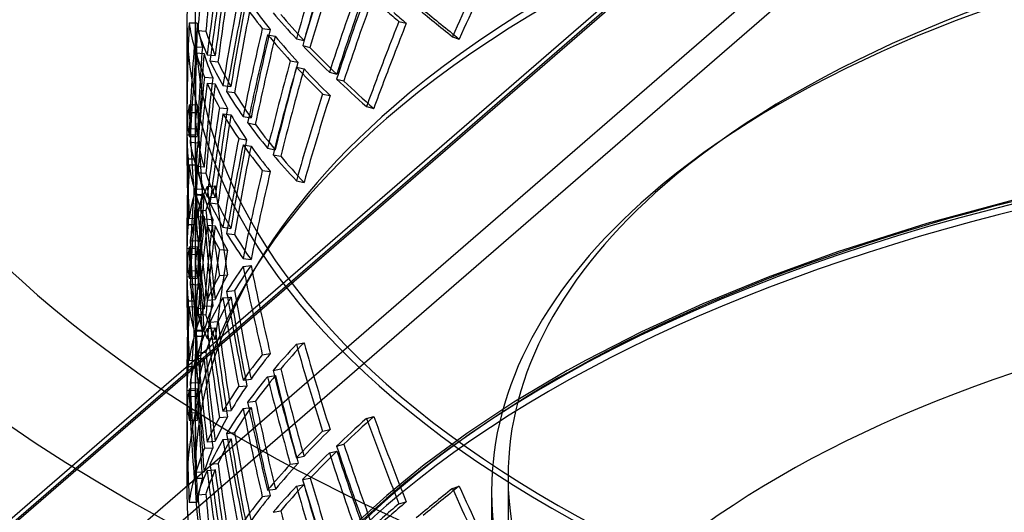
# Model space of a CAD drawing. Header units: millimetres. Extents: x -749 to 749, y -612 to 482.
# Tile 4 of 12: x -503 to -204, y -84 to 65. Entities that reach past the tile are written whole.
import ezdxf

# ---------------------------------------------------------------- set-up
doc = ezdxf.new("R2010")
doc.units = ezdxf.units.MM
doc.layers.add('HIDDEN', color=7, linetype='Continuous')
doc.layers.add('THICK', color=7, linetype='Continuous')

msp = doc.modelspace()

# ---------------------------------------------------------------- linework, layer by layer
at = {"layer": 'HIDDEN'}
for p, q in [((-553.78, -127.59), (-202.76, 176.4)), ((-552.33, -128.62), (-199.48, 176.95)), ((-748.81, -298.11), (-203.81, 173.87)), ((-748.81, -332.75), (-203.81, 139.23)), ((-744.48, -338.33), (-199.48, 133.65)), ((-452.5, 65.38), (-452.5, 30.46)), ((-451.81, 64.45), (-449.32, 64.38)), ((-450, 65.38), (-450, 30.35)), ((-388.1, 64.88), (-385.9, 64.28)), ((-449.17, 62.13), (-446.7, 61.92)), ((-429.59, 62.73), (-427.18, 62.39)), ((-427.97, 60.82), (-425.65, 60.35)), ((-371.85, 60.22), (-369.8, 59.51)), ((-450.28, 57.13), (-447.78, 57.06)), ((-419.24, 59.54), (-416.92, 59.07)), ((-417.33, 57.55), (-415.12, 56.95)), ((-449.75, 55.35), (-447.28, 55.14)), ((-446.33, 54.74), (-443.86, 54.53)), ((-445.48, 52.9), (-443.06, 52.56)), ((-421.09, 52.92), (-418.77, 52.45)), ((-419.24, 50.93), (-416.92, 50.45)), ((-447.12, 47.98), (-444.65, 47.77)), ((-409.2, 49.43), (-407, 48.83)), ((-446.33, 46.12), (-443.86, 45.92)), ((-441.54, 45.45), (-439.13, 45.11)), ((-407.05, 47.37), (-404.85, 46.77)), ((-440.42, 43.57), (-438.01, 43.23)), ((-411.34, 42.82), (-409.02, 42.35)), ((-451.81, 39.52), (-449.32, 39.59)), ((-397.96, 38.99), (-395.76, 38.39)), ((-452.47, 37.25), (-449.97, 37.19)), ((-442.62, 38.67), (-440.15, 38.46)), ((-441.54, 36.83), (-439.13, 36.49)), ((-435.43, 35.96), (-433.02, 35.62)), ((-434.04, 34.07), (-431.71, 33.59)), ((-452.5, 30.46), (-450, 30.39)), ((-452.47, 32.23), (-449.97, 32.3)), ((-451.81, 29.96), (-449.32, 29.9)), ((-451.51, 28.16), (-449.03, 27.95)), ((-436.75, 29.26), (-434.35, 28.92)), ((-435.43, 27.35), (-433.02, 27.01)), ((-427.97, 26.34), (-425.65, 25.86)), ((-426.32, 24.38), (-424.01, 23.91)), ((-452.06, 23.17), (-449.56, 23.1)), ((-451.81, 21.35), (-449.32, 21.28)), ((-449.75, 20.86), (-447.28, 20.66)), ((-449.17, 19.03), (-446.7, 18.82)), ((-429.59, 19.63), (-427.18, 19.29)), ((-446.33, 14.74), (-443.86, 14.95)), ((-419.24, 16.44), (-416.92, 15.97)), ((-450.28, 14.03), (-447.78, 13.96)), ((-450.28, 12.35), (-447.78, 12.42)), ((-449.75, 12.25), (-447.28, 12.04)), ((-446.33, 11.64), (-443.86, 11.44)), ((-445.48, 9.8), (-443.06, 9.46)), ((-199.02, 11.25), (-227.85, 3.51)), ((-449.17, 7.36), (-446.7, 7.56)), ((-452.06, 3.23), (-449.55, 3.16)), ((-451.81, 5.04), (-449.32, 5.11)), ((-449.76, 5.57), (-447.26, 5.64)), ((-447.12, 4.88), (-444.65, 4.67)), ((-446.33, 3.02), (-443.86, 2.82)), ((-227.85, 3.51), (-255, -5.09)), ((-441.54, 2.35), (-439.13, 2.01)), ((-440.42, 0.47), (-438.01, 0.13)), ((-451.51, -1.75), (-449.02, -1.68)), ((-452.5, -4.03), (-450, -4.1)), ((-452.5, -4.03), (-452.5, -12.64)), ((-452.47, -5.84), (-449.97, -5.91)), ((-451.81, -3.58), (-449.32, -3.51)), ((-450, -4.1), (-450, -12.75)), ((-442.62, -4.43), (-440.15, -4.64)), ((-255, -5.09), (-276.06, -12.76)), ((-435.43, -7.13), (-433.02, -7.47)), ((-452.47, -10.87), (-449.97, -10.8)), ((-435.43, -9.58), (-433.02, -9.24)), ((-452.5, -12.64), (-450, -12.71)), ((-451.81, -13.14), (-449.32, -13.2)), ((-451.51, -14.94), (-449.03, -15.15)), ((-442.62, -12.28), (-440.15, -12.07)), ((-276.06, -12.76), (-295.92, -20.89)), ((-440.42, -17.18), (-438.01, -16.84)), ((-452.06, -19.93), (-449.56, -20)), ((-446.33, -19.74), (-443.86, -19.53)), ((-441.56, -19.02), (-439.09, -18.82)), ((-295.92, -20.89), (-314.5, -29.42)), ((-451.81, -21.75), (-449.32, -21.82)), ((-449.75, -22.24), (-447.28, -22.44)), ((-447.13, -21.57), (-444.62, -21.5)), ((-449.17, -24.07), (-446.7, -24.28)), ((-445.48, -26.5), (-443.02, -26.29)), ((-450.28, -29.07), (-447.78, -29.13)), ((-449.76, -28.92), (-447.26, -28.85)), ((-446.33, -28.36), (-443.86, -28.15)), ((-314.5, -29.42), (-331.29, -38.01)), ((-450.28, -30.75), (-447.78, -30.68)), ((-446.33, -31.46), (-443.86, -31.66)), ((-419.24, -33.16), (-416.92, -32.69)), ((-449.17, -35.74), (-446.7, -35.54)), ((-451.81, -38.06), (-449.32, -37.99)), ((-449.76, -37.53), (-447.26, -37.46)), ((-429.59, -36.34), (-427.18, -36)), ((-331.29, -38.01), (-337.01, -41.16)), ((-452.06, -39.87), (-449.55, -39.94)), ((-426.32, -41.09), (-424.01, -40.62)), ((-337.01, -41.16), (-353.22, -50.77)), ((-451.51, -44.85), (-449.02, -44.78)), ((-435.43, -44.06), (-433.02, -43.72)), ((-428, -43.01), (-425.59, -42.67)), ((-452.5, -47.13), (-450, -47.2)), ((-452.5, -47.13), (-452.5, -77.77)), ((-451.81, -46.68), (-449.32, -46.61)), ((-450, -47.2), (-450, -73.44)), ((-436.76, -45.95), (-434.29, -45.75)), ((-452.47, -48.94), (-449.97, -49.01)), ((-434.05, -50.76), (-431.64, -50.42)), ((-353.22, -50.77), (-367.54, -60.25)), ((-441.56, -53.5), (-439.09, -53.3)), ((-435.43, -52.68), (-433.02, -52.34)), ((-452.47, -53.97), (-449.97, -53.9)), ((-451.81, -56.23), (-449.32, -56.3)), ((-442.62, -55.38), (-440.15, -55.17)), ((-397.96, -55.7), (-395.76, -55.1)), ((-411.34, -59.54), (-409.02, -59.07)), ((-446.33, -62.84), (-443.86, -62.63)), ((-441.56, -62.12), (-439.09, -61.91)), ((-440.42, -60.28), (-438.01, -59.94)), ((-367.54, -60.25), (-380.41, -69.75)), ((-447.13, -64.67), (-444.62, -64.6)), ((-409.24, -66.1), (-406.92, -65.63)), ((-407.05, -64.08), (-404.85, -63.49)), ((-419.24, -67.64), (-416.92, -67.17)), ((-446.33, -71.45), (-443.86, -71.25)), ((-445.48, -69.6), (-443.02, -69.39)), ((-421.1, -69.62), (-418.68, -69.28)), ((-380.41, -69.75), (-391.77, -79.1)), ((-450.28, -73.85), (-447.78, -73.78)), ((-449.76, -72.02), (-447.26, -71.95)), ((-417.34, -74.25), (-415.02, -73.78)), ((-355, -73.44), (-355, -238.59)), ((-428, -77.49), (-425.59, -77.15)), ((-419.24, -76.26), (-416.92, -75.79)), ((-371.85, -76.94), (-369.8, -76.22)), ((-449.17, -78.84), (-446.7, -78.64)), ((-429.59, -79.44), (-427.18, -79.1)), ((-391.77, -79.1), (-400.05, -86.62)), ((-360, -77.77), (-360, -190.96)), ((-451.81, -81.16), (-449.32, -81.09)), ((-388.1, -81.59), (-385.9, -81)), ((-426.32, -84.19), (-424.01, -83.72))]:
    msp.add_line(p, q, dxfattribs=at)
for centre, major_axis, ratio, start_param, end_param in [((0, 65.38), (-452.5, 0), 0.5, -0.523599, 0), ((0, 65.38), (450, 0), 0.5, 2.617994, 3.141593), ((0, -73.44), (-450, 0), 0.5, -3.141592, -0.523599), ((0, -77.77), (-452.5, 0), 0.5, -3.141592, -0.523599), ((0, -77.77), (-360, 0), 0.5, -3.141592, -0.523599), ((0, -73.44), (-355, 0), 0.5, -3.141592, -0.523599), ((0, 51.98), (-99.43, -611.98), 0.721335, -1.51461, -1.470599), ((0, 51.98), (-98.88, -608.6), 0.721335, -1.51461, -1.470354), ((0, -25.6), (-209.65, -590.58), 0.679005, -1.518898, -1.474886), ((0, 8.88), (-252.78, -577.7), 0.649663, -1.419087, -1.374955), ((0, -25.6), (-208.49, -587.32), 0.679005, -1.519142, -1.474886), ((0, -68.7), (288.92, 564.55), 0.616874, 1.61306, 1.657072), ((0, -68.7), (287.33, 561.43), 0.616874, 1.612816, 1.657072), ((0, 17.5), (-99.43, -611.98), 0.721335, -1.558622, -1.51461), ((0, 17.5), (-98.88, -608.6), 0.721335, -1.558867, -1.51461), ((0, 8.88), (-251.38, -574.51), 0.649663, -1.418781, -1.374402), ((0, 51.98), (-158.56, -602.45), 0.703477, -1.433356, -1.389223), ((0, 51.98), (-157.68, -599.12), 0.703477, -1.43305, -1.388671), ((0, -25.6), (-252.78, -577.7), 0.649663, -1.463112, -1.419087), ((0, -25.6), (-251.38, -574.51), 0.649663, -1.463051, -1.418781), ((0, 17.5), (-158.56, -602.45), 0.703477, -1.477381, -1.433356), ((0, 17.5), (-157.68, -599.12), 0.703477, -1.47732, -1.43305), ((0, -34.21), (-252.78, -577.7), 0.649663, -1.474106, -1.430094), ((0, -34.21), (-251.38, -574.51), 0.649663, -1.474106, -1.429849), ((0, 8.88), (-158.56, -602.45), 0.703477, -1.488374, -1.444362), ((0, 8.88), (-157.68, -599.12), 0.703477, -1.488374, -1.444118), ((0, 8.88), (-450.96, 118.69), 0.313882, 0.358001, 0.402012), ((0, 8.88), (-448.47, 118.03), 0.313882, 0.358001, 0.402257), ((0, -68.7), (450.82, -230.72), 0.169, -2.493057, -2.449045), ((0, -25.6), (-450.42, 159.89), 0.271015, 0.437708, 0.48172), ((0, -25.6), (-447.93, 159.01), 0.271015, 0.437464, 0.48172), ((0, -34.21), (-450.39, 197.07), 0.221668, 0.620289, 0.636743), ((0, -34.21), (-447.9, 195.98), 0.221668, 0.620289, 0.636988), ((0, -68.7), (448.33, -229.44), 0.169, -2.493301, -2.449045), ((0, 65.38), (-452.5, 0), 0.5, 0, 2.617994), ((0, 51.98), (-33.96, -617.41), 0.730833, -1.550791, -1.506779), ((0, 51.98), (-452.41, 24.88), 0.363756, 0.075121, 0.119133), ((0, 65.38), (450, 0), 0.5, -3.141592, -0.523599), ((0, 51.98), (-33.77, -614), 0.730833, -1.550791, -1.506534), ((0, 51.98), (-449.91, 24.75), 0.363756, 0.075121, 0.119378), ((0, -193.12), (452.5, 0), 0.5, 1.047198, 2.617994), ((0, -68.7), (-252.78, -577.7), 0.649663, -1.518118, -1.501664), ((0, -68.7), (-251.38, -574.51), 0.649663, -1.518362, -1.501664), ((0, 17.5), (-451.79, 73.4), 0.346197, 0.177521, 0.221533), ((0, 17.5), (-449.29, 72.99), 0.346197, 0.177276, 0.221533), ((0, -25.6), (-158.56, -602.45), 0.703477, -1.532386, -1.488374), ((0, 8.88), (-209.65, -590.58), 0.679005, -1.419867, -1.375735), ((0, -25.6), (-157.68, -599.12), 0.703477, -1.532631, -1.488374), ((0, 8.88), (-208.49, -587.32), 0.679005, -1.419561, -1.375183), ((0, -34.21), (-450.42, 159.89), 0.271015, 0.426701, 0.470727), ((0, -34.21), (-447.93, 159.01), 0.271015, 0.426395, 0.470666), ((0, 17.5), (-33.96, -617.41), 0.730833, -1.594803, -1.550791), ((0, 17.5), (-33.77, -614), 0.730833, -1.595047, -1.550791), ((0, -68.7), (-450.39, 197.07), 0.221668, 0.493581, 0.537713), ((0, -68.7), (-447.9, 195.98), 0.221668, 0.493028, 0.537407), ((0, 51.98), (-99.43, -611.98), 0.721335, -1.459592, -1.41546), ((0, 8.88), (-451.79, 73.4), 0.346197, 0.166514, 0.21054), ((0, 51.98), (-98.88, -608.6), 0.721335, -1.459286, -1.414907), ((0, 8.88), (-449.29, 72.99), 0.346197, 0.166208, 0.210478), ((0, -68.7), (-252.78, -577.7), 0.649663, -1.501664, -1.474106), ((0, -68.7), (-251.38, -574.51), 0.649663, -1.501664, -1.474106), ((0, -25.6), (-450.96, 118.69), 0.313882, 0.25885, 0.302982), ((0, -25.6), (-448.47, 118.03), 0.313882, 0.258297, 0.302676), ((0, -25.6), (-209.65, -590.58), 0.679005, -1.463893, -1.419867), ((0, -34.21), (-209.65, -590.58), 0.679005, -1.474886, -1.430874), ((0, -25.6), (-208.49, -587.32), 0.679005, -1.463831, -1.419561), ((0, -34.21), (-450.42, 159.89), 0.271015, 0.48172, 0.525732), ((0, 17.5), (-99.43, -611.98), 0.721335, -1.503617, -1.459592), ((0, -34.21), (-208.49, -587.32), 0.679005, -1.474886, -1.430629), ((0, -34.21), (-447.93, 159.01), 0.271015, 0.48172, 0.525976), ((0, -195.29), (-452.5, 0), 0.5, -3.141592, -0.523599), ((0, 8.88), (-99.43, -611.98), 0.721335, -1.51461, -1.470599), ((0, 17.5), (-98.88, -608.6), 0.721335, -1.503556, -1.459286), ((0, 8.88), (-98.88, -608.6), 0.721335, -1.51461, -1.470354), ((0, 8.88), (-451.79, 73.4), 0.346197, 0.221533, 0.265545), ((0, 8.88), (-449.29, 72.99), 0.346197, 0.221533, 0.265789), ((0, -68.7), (-450.39, 197.07), 0.221668, 0.54872, 0.592732), ((0, -68.7), (-447.9, 195.98), 0.221668, 0.548475, 0.592732), ((0, -190.96), (450, 0), 0.5, 1.047198, 3.120519), ((0, -25.6), (-450.96, 118.69), 0.313882, 0.313989, 0.358001), ((0, -25.6), (-448.47, 118.03), 0.313882, 0.313744, 0.358001), ((0, -68.7), (-209.65, -590.58), 0.679005, -1.518898, -1.474886), ((0, -68.7), (-208.49, -587.32), 0.679005, -1.519142, -1.474886), ((0, 51.98), (452.41, 24.88), 0.363756, 3.066471, 3.110483), ((0, 51.98), (33.96, -617.41), 0.730833, -1.590802, -1.54679), ((0, -73.44), (-450, 0), 0.5, -0.523599, 0), ((0, 51.98), (449.91, 24.75), 0.363756, 3.066471, 3.110728), ((0, 51.98), (33.77, -614), 0.730833, -1.590802, -1.546545), ((0, 17.5), (-452.41, 24.88), 0.363756, 0.031109, 0.075121), ((0, 17.5), (-449.91, 24.75), 0.363756, 0.030865, 0.075121), ((0, -25.6), (-99.43, -611.98), 0.721335, -1.558622, -1.51461), ((0, 8.88), (-158.56, -602.45), 0.703477, -1.433356, -1.389223), ((0, -25.6), (-98.88, -608.6), 0.721335, -1.558867, -1.51461), ((0, 8.88), (-157.68, -599.12), 0.703477, -1.43305, -1.388671), ((0, -34.21), (-450.96, 118.69), 0.313882, 0.302982, 0.347007), ((0, -34.21), (-448.47, 118.03), 0.313882, 0.302676, 0.346946), ((0, -77.77), (-452.5, 0), 0.5, -0.523599, 0), ((0, -68.7), (-450.42, 159.89), 0.271015, 0.382569, 0.426701), ((0, -68.7), (-447.93, 159.01), 0.271015, 0.382017, 0.426395), ((0, 51.98), (-33.96, -617.41), 0.730833, -1.495772, -1.45164), ((0, 8.88), (-452.41, 24.88), 0.363756, 0.020103, 0.064128), ((0, 17.5), (33.96, -617.41), 0.730833, -1.634814, -1.590802), ((0, 51.98), (-33.77, -614), 0.730833, -1.495466, -1.451087), ((0, 8.88), (-449.91, 24.75), 0.363756, 0.020006, 0.064067), ((0, 17.5), (33.77, -614), 0.730833, -1.635058, -1.590802), ((0, -25.6), (-451.79, 73.4), 0.346197, 0.122382, 0.166514), ((0, -25.6), (-449.29, 72.99), 0.346197, 0.12183, 0.166208), ((0, -25.6), (-158.56, -602.45), 0.703477, -1.477381, -1.433356), ((0, -34.21), (-158.56, -602.45), 0.703477, -1.488374, -1.444362), ((0, -25.6), (-157.68, -599.12), 0.703477, -1.47732, -1.43305), ((0, -34.21), (-157.68, -599.12), 0.703477, -1.488374, -1.444118), ((0, -34.21), (-450.96, 118.69), 0.313882, 0.358001, 0.402012), ((0, -34.21), (-448.47, 118.03), 0.313882, 0.358001, 0.402257), ((0, -68.7), (-450.42, 159.89), 0.271015, 0.437708, 0.48172), ((0, 17.5), (-33.96, -617.41), 0.730833, -1.539797, -1.495772), ((0, 8.88), (-33.96, -617.41), 0.730833, -1.550791, -1.506779), ((0, 8.88), (-452.41, 24.88), 0.363756, 0.075121, 0.119133), ((0, 17.5), (-33.77, -614), 0.730833, -1.539736, -1.495466), ((0, 8.88), (-33.77, -614), 0.730833, -1.550791, -1.506534), ((0, 8.88), (-449.91, 24.75), 0.363756, 0.075121, 0.119378), ((0, -68.7), (-447.93, 159.01), 0.271015, 0.437464, 0.48172), ((0, -25.6), (-451.79, 73.4), 0.346197, 0.177521, 0.221533), ((0, -25.6), (-449.29, 72.99), 0.346197, 0.177276, 0.221533), ((0, -68.7), (-158.56, -602.45), 0.703477, -1.532386, -1.488374), ((0, -68.7), (-157.68, -599.12), 0.703477, -1.532631, -1.488374), ((0, 51.98), (449.29, 72.99), 0.346197, 2.92006, 2.964316), ((0, 51.98), (98.88, -608.6), 0.721335, -1.626982, -1.582726), ((0, -73.44), (-355, 0), 0.5, -0.523599, 0), ((0, -25.6), (-33.96, -617.41), 0.730833, -1.594803, -1.550791), ((0, 17.5), (452.41, 24.88), 0.363756, 3.02246, 3.066471), ((0, 8.88), (-99.43, -611.98), 0.721335, -1.459592, -1.41546), ((0, -34.21), (-451.79, 73.4), 0.346197, 0.166514, 0.21054), ((0, -25.6), (-33.77, -614), 0.730833, -1.595047, -1.550791), ((0, 17.5), (449.91, 24.75), 0.363756, 3.022215, 3.066471), ((0, 51.98), (451.79, 73.4), 0.346197, 2.92006, 2.964072), ((0, 8.88), (-98.88, -608.6), 0.721335, -1.459286, -1.414907), ((0, -34.21), (-449.29, 72.99), 0.346197, 0.166208, 0.210478), ((0, 51.98), (99.43, -611.98), 0.721335, -1.626982, -1.58297), ((0, -77.77), (-360, 0), 0.5, -0.523599, 0), ((0, -68.7), (-450.96, 118.69), 0.313882, 0.25885, 0.302982), ((0, -68.7), (-448.47, 118.03), 0.313882, 0.258297, 0.302676), ((0, 17.5), (99.43, -611.98), 0.721335, -1.670994, -1.626982), ((0, 17.5), (98.88, -608.6), 0.721335, -1.671239, -1.626982), ((0, -25.6), (-452.41, 24.88), 0.363756, -0.02403, 0.020103), ((0, 8.88), (452.41, 24.88), 0.363756, 3.011453, 3.055478), ((0, -25.6), (-449.91, 24.75), 0.363756, -0.024582, 0.019797), ((0, 51.98), (33.96, -617.41), 0.730833, -1.535783, -1.491651), ((0, -25.6), (-99.43, -611.98), 0.721335, -1.503617, -1.459592), ((0, -34.21), (-99.43, -611.98), 0.721335, -1.51461, -1.470599), ((0, 8.88), (449.91, 24.75), 0.363756, 3.011147, 3.055417), ((0, -25.6), (-98.88, -608.6), 0.721335, -1.503556, -1.459286), ((0, 51.98), (33.77, -614), 0.730833, -1.535477, -1.491098), ((0, -34.21), (-451.79, 73.4), 0.346197, 0.221533, 0.265545), ((0, -190.96), (360, 0), 0.5, 0, 2.617994), ((0, -34.21), (-98.88, -608.6), 0.721335, -1.51461, -1.470354), ((0, -34.21), (-449.29, 72.99), 0.346197, 0.221533, 0.265789), ((0, -68.7), (-450.96, 118.69), 0.313882, 0.313989, 0.358001), ((0, -68.7), (-448.47, 118.03), 0.313882, 0.313744, 0.358001), ((0, 17.5), (33.96, -617.41), 0.730833, -1.579808, -1.535783), ((0, 17.5), (33.77, -614), 0.730833, -1.579747, -1.535477), ((0, 8.88), (452.41, 24.88), 0.363756, 3.066471, 3.110483), ((0, -25.6), (-452.41, 24.88), 0.363756, 0.031109, 0.075121), ((0, 8.88), (33.96, -617.41), 0.730833, -1.590802, -1.54679), ((0, 8.88), (449.91, 24.75), 0.363756, 3.066471, 3.110728), ((0, -25.6), (-449.91, 24.75), 0.363756, 0.030865, 0.075121), ((0, 8.88), (33.77, -614), 0.730833, -1.590802, -1.546545), ((0, -68.7), (-99.43, -611.98), 0.721335, -1.558622, -1.51461), ((0, -68.7), (-98.88, -608.6), 0.721335, -1.558867, -1.51461), ((0, -25.6), (33.96, -617.41), 0.730833, -1.634814, -1.590802), ((0, -25.6), (33.77, -614), 0.730833, -1.635058, -1.590802), ((0, 51.98), (450.96, 118.69), 0.313882, 2.783592, 2.827604), ((0, 51.98), (448.47, 118.03), 0.313882, 2.783592, 2.827849), ((0, 51.98), (158.56, -602.45), 0.703477, -1.653219, -1.609207), ((0, 51.98), (157.68, -599.12), 0.703477, -1.653219, -1.608962), ((0, 8.88), (-33.96, -617.41), 0.730833, -1.495772, -1.45164), ((0, -34.21), (-452.41, 24.88), 0.363756, 0.020103, 0.064128), ((0, -68.7), (-451.79, 73.4), 0.346197, 0.122382, 0.166514), ((0, 8.88), (-33.77, -614), 0.730833, -1.495466, -1.451087), ((0, -34.21), (-449.91, 24.75), 0.363756, 0.020006, 0.064067), ((0, 17.5), (451.79, 73.4), 0.346197, 2.876048, 2.92006), ((0, 17.5), (449.29, 72.99), 0.346197, 2.875803, 2.92006), ((0, -68.7), (-449.29, 72.99), 0.346197, 0.12183, 0.166208), ((0, 17.5), (158.56, -602.45), 0.703477, -1.69723, -1.653219), ((0, 17.5), (157.68, -599.12), 0.703477, -1.697475, -1.653219), ((0, -25.6), (-33.96, -617.41), 0.730833, -1.539797, -1.495772), ((0, -25.6), (-33.77, -614), 0.730833, -1.539736, -1.495466), ((0, 8.88), (451.79, 73.4), 0.346197, 2.865041, 2.909066), ((0, 8.88), (449.29, 72.99), 0.346197, 2.864735, 2.909005), ((0, 51.98), (99.43, -611.98), 0.721335, -1.571964, -1.527832), ((0, 51.98), (98.88, -608.6), 0.721335, -1.571658, -1.527279), ((0, -34.21), (-33.96, -617.41), 0.730833, -1.550791, -1.506779), ((0, -34.21), (-452.41, 24.88), 0.363756, 0.075121, 0.119133), ((0, -34.21), (-33.77, -614), 0.730833, -1.550791, -1.506534), ((0, -25.6), (452.41, 24.88), 0.363756, 2.967321, 3.011453), ((0, -34.21), (-449.91, 24.75), 0.363756, 0.075121, 0.119378), ((0, -25.6), (449.91, 24.75), 0.363756, 2.966768, 3.011147), ((0, -68.7), (-451.79, 73.4), 0.346197, 0.177521, 0.221533), ((0, -68.7), (-449.29, 72.99), 0.346197, 0.177276, 0.221533), ((0, 17.5), (99.43, -611.98), 0.721335, -1.615989, -1.571964), ((0, 17.5), (98.88, -608.6), 0.721335, -1.615928, -1.571658), ((0, -68.7), (-33.96, -617.41), 0.730833, -1.594803, -1.550791), ((0, -68.7), (-33.77, -614), 0.730833, -1.595047, -1.550791), ((0, 8.88), (451.79, 73.4), 0.346197, 2.92006, 2.964072), ((0, 8.88), (449.29, 72.99), 0.346197, 2.92006, 2.964316), ((0, 8.88), (99.43, -611.98), 0.721335, -1.626982, -1.58297), ((0, 8.88), (98.88, -608.6), 0.721335, -1.626982, -1.582726), ((0, -25.6), (452.41, 24.88), 0.363756, 3.02246, 3.066471), ((0, -25.6), (449.91, 24.75), 0.363756, 3.022215, 3.066471), ((0, 51.98), (447.93, 159.01), 0.271015, 2.659873, 2.704129), ((0, 51.98), (208.49, -587.32), 0.679005, -1.666707, -1.62245), ((0, -25.6), (99.43, -611.98), 0.721335, -1.670994, -1.626982), ((0, -25.6), (98.88, -608.6), 0.721335, -1.671239, -1.626982), ((0, 51.98), (450.42, 159.89), 0.271015, 2.659873, 2.703884), ((0, 51.98), (209.65, -590.58), 0.679005, -1.666707, -1.622695), ((0, -34.21), (452.41, 24.88), 0.363756, 3.011453, 3.055478), ((0, 8.88), (33.96, -617.41), 0.730833, -1.535783, -1.491651), ((0, -34.21), (449.91, 24.75), 0.363756, 3.011147, 3.055417), ((0, 8.88), (33.77, -614), 0.730833, -1.535477, -1.491098), ((0, 17.5), (450.96, 118.69), 0.313882, 2.73958, 2.783592), ((0, 17.5), (448.47, 118.03), 0.313882, 2.739336, 2.783592), ((0, -68.7), (-452.41, 24.88), 0.363756, -0.02403, 0.020103), ((0, -68.7), (-449.91, 24.75), 0.363756, -0.024582, 0.019797), ((0, 17.5), (209.65, -590.58), 0.679005, -1.710719, -1.666707), ((0, 17.5), (208.49, -587.32), 0.679005, -1.710963, -1.666707), ((0, -25.6), (33.77, -614), 0.730833, -1.579747, -1.535477), ((0, 8.88), (450.96, 118.69), 0.313882, 2.728574, 2.772599), ((0, 8.88), (448.47, 118.03), 0.313882, 2.728268, 2.772538), ((0, 51.98), (158.56, -602.45), 0.703477, -1.5982, -1.554068), ((0, 51.98), (157.68, -599.12), 0.703477, -1.597894, -1.553515), ((0, -34.21), (452.41, 24.88), 0.363756, 3.066471, 3.110483), ((0, -34.21), (33.96, -617.41), 0.730833, -1.590802, -1.54679), ((0, -25.6), (33.96, -617.41), 0.730833, -1.579808, -1.535783), ((0, -34.21), (449.91, 24.75), 0.363756, 3.066471, 3.110728), ((0, -34.21), (33.77, -614), 0.730833, -1.590802, -1.546545), ((0, -25.6), (451.79, 73.4), 0.346197, 2.820909, 2.865041), ((0, -25.6), (449.29, 72.99), 0.346197, 2.820356, 2.864735), ((0, -238.59), (355, 0), 0.5, 0, 2.617994), ((0, -68.7), (-452.41, 24.88), 0.363756, 0.031109, 0.075121), ((0, -68.7), (-449.91, 24.75), 0.363756, 0.030865, 0.075121), ((0, 17.5), (158.56, -602.45), 0.703477, -1.642225, -1.5982), ((0, 17.5), (157.68, -599.12), 0.703477, -1.642164, -1.597894), ((0, 8.88), (450.96, 118.69), 0.313882, 2.783592, 2.827604), ((0, 8.88), (448.47, 118.03), 0.313882, 2.783592, 2.827849), ((0, 8.88), (158.56, -602.45), 0.703477, -1.653219, -1.609207), ((0, 8.88), (157.68, -599.12), 0.703477, -1.653219, -1.608962), ((0, -68.7), (33.96, -617.41), 0.730833, -1.634814, -1.590802), ((0, -68.7), (33.77, -614), 0.730833, -1.635058, -1.590802), ((0, -25.6), (451.79, 73.4), 0.346197, 2.876048, 2.92006), ((0, -25.6), (449.29, 72.99), 0.346197, 2.875803, 2.92006), ((0, 51.98), (450.39, 197.07), 0.221668, 2.548861, 2.592873), ((0, 51.98), (447.9, 195.98), 0.221668, 2.548861, 2.593118), ((0, 51.98), (252.78, -577.7), 0.649663, -1.667487, -1.623475), ((0, 51.98), (251.38, -574.51), 0.649663, -1.667487, -1.62323), ((0, 17.5), (450.42, 159.89), 0.271015, 2.615861, 2.659873), ((0, 17.5), (447.93, 159.01), 0.271015, 2.615616, 2.659873), ((0, -34.21), (451.79, 73.4), 0.346197, 2.865041, 2.909066), ((0, -34.21), (449.29, 72.99), 0.346197, 2.864735, 2.909005), ((0, 8.88), (99.43, -611.98), 0.721335, -1.571964, -1.527832), ((0, -25.6), (158.56, -602.45), 0.703477, -1.69723, -1.653219), ((0, 8.88), (98.88, -608.6), 0.721335, -1.571658, -1.527279), ((0, -25.6), (157.68, -599.12), 0.703477, -1.697475, -1.653219), ((0, -68.7), (452.41, 24.88), 0.363756, 2.967321, 3.011453), ((0, -68.7), (449.91, 24.75), 0.363756, 2.966768, 3.011147), ((0, 8.88), (447.93, 159.01), 0.271015, 2.604548, 2.648818), ((0, 17.5), (252.78, -577.7), 0.649663, -1.711499, -1.667487), ((0, 51.98), (208.49, -587.32), 0.679005, -1.611382, -1.567003), ((0, 17.5), (251.38, -574.51), 0.649663, -1.711743, -1.667487), ((0, 8.88), (450.42, 159.89), 0.271015, 2.604854, 2.648879), ((0, 51.98), (209.65, -590.58), 0.679005, -1.611688, -1.567556), ((0, -34.21), (451.79, 73.4), 0.346197, 2.92006, 2.964072), ((0, -34.21), (449.29, 72.99), 0.346197, 2.92006, 2.964316), ((0, -34.21), (99.43, -611.98), 0.721335, -1.626982, -1.58297), ((0, -25.6), (99.43, -611.98), 0.721335, -1.615989, -1.571964), ((0, -34.21), (98.88, -608.6), 0.721335, -1.626982, -1.582726), ((0, -25.6), (98.88, -608.6), 0.721335, -1.615928, -1.571658), ((0, -25.6), (450.96, 118.69), 0.313882, 2.684441, 2.728574), ((0, -25.6), (448.47, 118.03), 0.313882, 2.683889, 2.728268), ((0, -68.7), (452.41, 24.88), 0.363756, 3.02246, 3.066471), ((0, -73.44), (-450, 0), 0.5, 0, 2.617994), ((0, -68.7), (449.91, 24.75), 0.363756, 3.022215, 3.066471), ((0, 17.5), (209.65, -590.58), 0.679005, -1.655713, -1.611688), ((0, 17.5), (208.49, -587.32), 0.679005, -1.655652, -1.611382), ((0, -73.44), (-355, 0), 0.5, 0, 2.617994), ((0, 8.88), (450.42, 159.89), 0.271015, 2.659873, 2.703884), ((0, 8.88), (447.93, 159.01), 0.271015, 2.659873, 2.704129), ((0, 8.88), (209.65, -590.58), 0.679005, -1.666707, -1.622695), ((0, 8.88), (208.49, -587.32), 0.679005, -1.666707, -1.62245), ((0, 51.98), (450.82, 230.72), 0.169, 2.449045, 2.493057), ((0, 51.98), (448.33, 229.44), 0.169, 2.449045, 2.493301), ((0, 51.98), (288.92, -564.55), 0.616874, -1.657072, -1.61306), ((0, 51.98), (287.33, -561.43), 0.616874, -1.657072, -1.612816), ((0, -77.77), (-452.5, 0), 0.5, 0, 0.710003), ((0, -193.12), (452.5, 0), 0.5, 2.617994, 3.141593), ((0, -68.7), (99.43, -611.98), 0.721335, -1.670994, -1.626982), ((0, -68.7), (98.88, -608.6), 0.721335, -1.671239, -1.626982), ((0, -25.6), (450.96, 118.69), 0.313882, 2.73958, 2.783592), ((0, -25.6), (448.47, 118.03), 0.313882, 2.739336, 2.783592), ((0, -77.77), (-360, 0), 0.5, 0, 2.617994), ((0, -195.29), (-452.5, 0), 0.5, -0.523599, 0), ((0, 17.5), (450.39, 197.07), 0.221668, 2.504849, 2.548861), ((0, 17.5), (447.9, 195.98), 0.221668, 2.504605, 2.548861), ((0, -25.6), (208.49, -587.32), 0.679005, -1.710963, -1.666707)]:
    msp.add_ellipse(centre, major_axis=major_axis, ratio=ratio, start_param=start_param, end_param=end_param, dxfattribs=at)
at = {"layer": 'THICK'}
for centre, major_axis, start_param, end_param in [((0, 125.47), (624.9, 0), 1.047198, 4.18879), ((0, 125.47), (574.8, 0), -0.523599, 2.617994), ((0, 125.47), (574.8, 0), 2.617994, 5.759587), ((0, 82.09), (675, 0), -3.141592, -2.094395), ((0, 65.38), (675, 0), -3.141592, -0.523599), ((0, 125.47), (624.9, 0), -2.094395, -0.523599)]:
    msp.add_ellipse(centre, major_axis=major_axis, ratio=0.5, start_param=start_param, end_param=end_param, dxfattribs=at)

doc.saveas('drawing.dxf')
